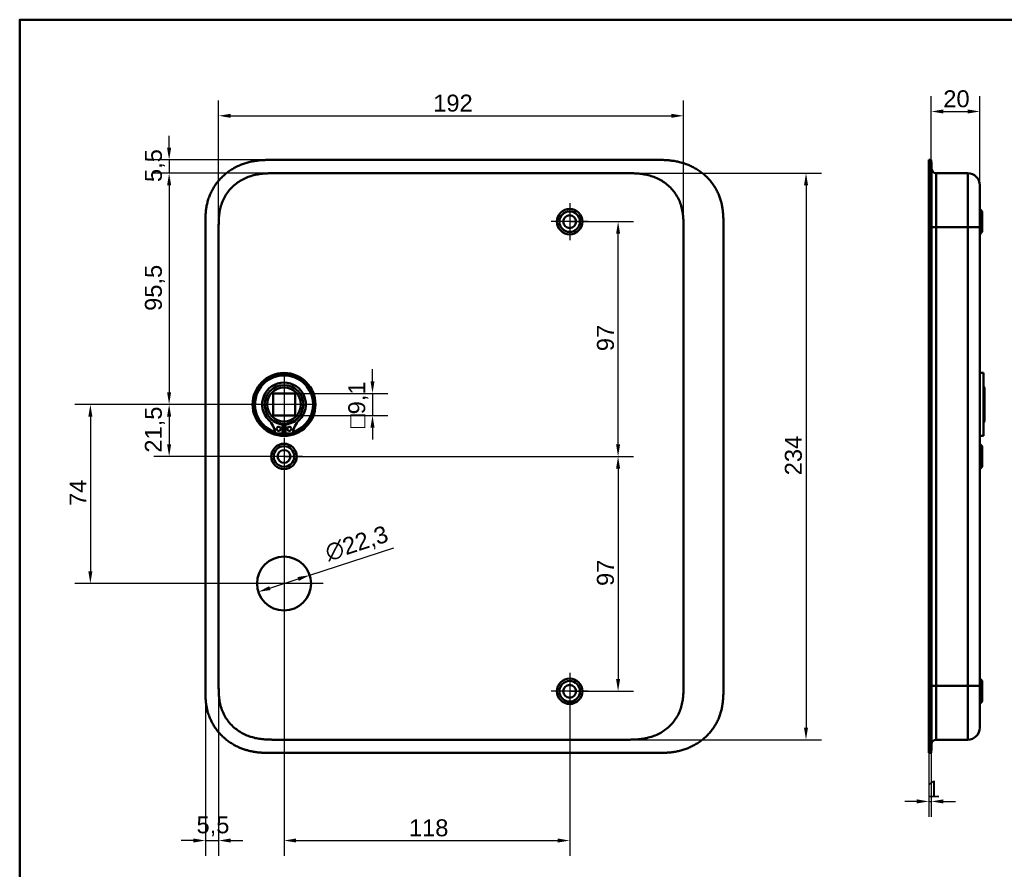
# Model space of a CAD drawing. Header units: millimetres. Extents: x 20 to 833, y 20 to 574.
# Tile 5 of 9: x 20 to 427, y 223 to 574. Entities that reach past the tile are written whole.
import ezdxf

# ---------------------------------------------------------------- set-up
doc = ezdxf.new("R2010")
doc.units = ezdxf.units.MM
doc.header["$LTSCALE"] = 2
for name, color, linetype, lineweight in [('Bemaßungen(DIN)', 7, 'Continuous', 25), ('Mittelpunktmarkierung(DIN)', 7, 'Continuous', 25), ('Sichtbare Kanten(DIN)', 7, 'Continuous', 50), ('Sichtbare tangentiale Kanten(DIN)', 7, 'Continuous', 50), ('Skizziergeometrie(DIN)', 7, 'Continuous', 50)]:
    doc.layers.add(name, color=color, linetype=linetype, lineweight=lineweight)
doc.styles.add('STANDARD-DIN~0', font='arial.ttf')
doc.dimstyles.new('CAD-LAN', dxfattribs={"dimscale": 2, "dimtxt": 3.5, "dimasz": 2.5, "dimexe": 3.175, "dimexo": 0, "dimgap": 0.8, "dimtad": 1, "dimrnd": 1e-08, "dimtxsty": 'STANDARD-DIN~0', "dimcen": 0.09, "dimdle": 10, "dimclrd": 250, "dimclre": 250, "dimclrt": 250, "dimadec": 0, "dimazin": 2, "dimtfac": 1, "dimtmove": 0, "dimatfit": 3, "dimfxl": 1, "dimtolj": 1, "dimtzin": 0, "dimlwd": 25, "dimlwe": 25, "dimarcsym": 0})

# ---------------------------------------------------------------- blocks, each defined once
blk = doc.blocks.new('Ränder Standardrahmen')
at = {"layer": 'Skizziergeometrie(DIN)', "flags": 128}
blk.add_lwpolyline([(10, 10), (10, 287), (410, 287), (410, 10), (10, 10)], dxfattribs=at)
blk = doc.blocks.new('*D8')
at = {"layer": 'Bemaßungen(DIN)', "color": 250, "linetype": 'Continuous', "lineweight": 25, "true_color": 0x3f3f3f, "transparency": 16777216}
for p, q in [((125.73, 510.58), (75.38, 510.58)), ((81.73, 505.58), (81.73, 420.08)), ((129.19, 415.08), (75.38, 415.08))]:
    blk.add_line(p, q, dxfattribs=at)
at = {"layer": 'Bemaßungen(DIN)', "color": 250, "linetype": 'Continuous', "true_color": 0x3f3f3f, "transparency": 16777216}
for points in [[(80.89, 505.58), (82.56, 505.58), (81.73, 510.58)], [(80.89, 420.08), (82.56, 420.08), (81.73, 415.08)]]:
    blk.add_solid(points, dxfattribs=at)
at = {"layer": 'Defpoints', "color": 0, "linetype": 'Continuous', "transparency": 16777216}
for p in [(125.73, 510.58), (81.73, 415.08), (129.19, 415.08)]:
    blk.add_point(p, dxfattribs=at)
at = {"layer": 'Bemaßungen(DIN)', "color": 250, "linetype": 'Continuous', "lineweight": 25, "true_color": 0x3f3f3f, "transparency": 16777216, "insert": (71.71, 453.71), "char_height": 7, "attachment_point": 1, "rotation": 90, "style": 'STANDARD-DIN~0'}
blk.add_mtext('\\A1;95,5', dxfattribs=at)
blk = doc.blocks.new('*D9')
at = {"layer": 'Bemaßungen(DIN)', "color": 250, "linetype": 'Continuous', "lineweight": 25, "true_color": 0x3f3f3f, "transparency": 16777216}
for p, q in [((129.19, 415.08), (75.38, 415.08)), ((81.73, 410.08), (81.73, 398.58)), ((129.19, 393.58), (75.38, 393.58))]:
    blk.add_line(p, q, dxfattribs=at)
at = {"layer": 'Bemaßungen(DIN)', "color": 250, "linetype": 'Continuous', "true_color": 0x3f3f3f, "transparency": 16777216}
for points in [[(80.89, 410.08), (82.56, 410.08), (81.73, 415.08)], [(80.89, 398.58), (82.56, 398.58), (81.73, 393.58)]]:
    blk.add_solid(points, dxfattribs=at)
at = {"layer": 'Defpoints', "color": 0, "linetype": 'Continuous', "transparency": 16777216}
for p in [(129.19, 415.08), (81.73, 393.58), (129.19, 393.58)]:
    blk.add_point(p, dxfattribs=at)
at = {"layer": 'Bemaßungen(DIN)', "color": 250, "linetype": 'Continuous', "lineweight": 25, "true_color": 0x3f3f3f, "transparency": 16777216, "insert": (71.71, 395.15), "char_height": 7, "attachment_point": 1, "rotation": 90, "style": 'STANDARD-DIN~0'}
blk.add_mtext('\\A1;21,5', dxfattribs=at)
blk = doc.blocks.new('*D10')
at = {"layer": 'Bemaßungen(DIN)', "color": 250, "linetype": 'Continuous', "lineweight": 25, "true_color": 0x3f3f3f, "transparency": 16777216}
for p, q in [((129.19, 415.08), (42.84, 415.08)), ((49.19, 410.08), (49.19, 346.08)), ((129.19, 341.08), (42.84, 341.08))]:
    blk.add_line(p, q, dxfattribs=at)
at = {"layer": 'Bemaßungen(DIN)', "color": 250, "linetype": 'Continuous', "true_color": 0x3f3f3f, "transparency": 16777216}
for points in [[(48.36, 410.08), (50.02, 410.08), (49.19, 415.08)], [(48.36, 346.08), (50.02, 346.08), (49.19, 341.08)]]:
    blk.add_solid(points, dxfattribs=at)
at = {"layer": 'Defpoints', "color": 0, "linetype": 'Continuous', "transparency": 16777216}
for p in [(129.19, 415.08), (49.19, 341.08), (129.19, 341.08)]:
    blk.add_point(p, dxfattribs=at)
at = {"layer": 'Bemaßungen(DIN)', "color": 250, "linetype": 'Continuous', "lineweight": 25, "true_color": 0x3f3f3f, "transparency": 16777216, "insert": (40.59, 373.11), "char_height": 7, "attachment_point": 1, "rotation": 90, "style": 'STANDARD-DIN~0'}
blk.add_mtext('\\A1;74', dxfattribs=at)
blk = doc.blocks.new('*D11')
at = {"layer": 'Bemaßungen(DIN)', "color": 250, "linetype": 'Continuous', "lineweight": 25, "true_color": 0x3f3f3f, "transparency": 16777216}
for p, q in [((81.73, 521.08), (81.73, 526.08)), ((124.73, 516.08), (75.38, 516.08)), ((81.73, 516.08), (81.73, 510.58)), ((125.73, 510.58), (75.38, 510.58)), ((81.73, 505.58), (81.73, 500.58))]:
    blk.add_line(p, q, dxfattribs=at)
at = {"layer": 'Bemaßungen(DIN)', "color": 250, "linetype": 'Continuous', "true_color": 0x3f3f3f, "transparency": 16777216}
for points in [[(80.89, 521.08), (82.56, 521.08), (81.73, 516.08)], [(80.89, 505.58), (82.56, 505.58), (81.73, 510.58)]]:
    blk.add_solid(points, dxfattribs=at)
at = {"layer": 'Defpoints', "color": 0, "linetype": 'Continuous', "transparency": 16777216}
for p in [(124.73, 516.08), (81.73, 510.58), (125.73, 510.58)]:
    blk.add_point(p, dxfattribs=at)
at = {"layer": 'Bemaßungen(DIN)', "color": 250, "linetype": 'Continuous', "lineweight": 25, "true_color": 0x3f3f3f, "transparency": 16777216, "insert": (71.74, 506.93), "char_height": 7, "attachment_point": 1, "rotation": 90, "style": 'STANDARD-DIN~0'}
blk.add_mtext('\\A1;5,5', dxfattribs=at)
blk = doc.blocks.new('*D12')
at = {"layer": 'Bemaßungen(DIN)', "color": 250, "linetype": 'Continuous', "lineweight": 25, "true_color": 0x3f3f3f, "transparency": 16777216}
for p, q in [((247.19, 490.58), (273.54, 490.58)), ((267.19, 398.58), (267.19, 485.58)), ((129.19, 393.58), (273.54, 393.58))]:
    blk.add_line(p, q, dxfattribs=at)
at = {"layer": 'Bemaßungen(DIN)', "color": 250, "linetype": 'Continuous', "true_color": 0x3f3f3f, "transparency": 16777216}
for points in [[(266.36, 485.58), (268.02, 485.58), (267.19, 490.58)], [(266.36, 398.58), (268.02, 398.58), (267.19, 393.58)]]:
    blk.add_solid(points, dxfattribs=at)
at = {"layer": 'Defpoints', "color": 0, "linetype": 'Continuous', "transparency": 16777216}
for p in [(247.19, 490.58), (267.19, 490.58), (129.19, 393.58)]:
    blk.add_point(p, dxfattribs=at)
at = {"layer": 'Bemaßungen(DIN)', "color": 250, "linetype": 'Continuous', "lineweight": 25, "true_color": 0x3f3f3f, "transparency": 16777216, "insert": (258.44, 437.07), "char_height": 7, "attachment_point": 1, "rotation": 90, "style": 'STANDARD-DIN~0'}
blk.add_mtext('\\A1;97', dxfattribs=at)
blk = doc.blocks.new('*D13')
at = {"layer": 'Bemaßungen(DIN)', "color": 250, "linetype": 'Continuous', "lineweight": 25, "true_color": 0x3f3f3f, "transparency": 16777216}
for p, q in [((129.19, 393.58), (273.54, 393.58)), ((267.19, 388.58), (267.19, 301.58)), ((247.19, 296.58), (273.54, 296.58))]:
    blk.add_line(p, q, dxfattribs=at)
at = {"layer": 'Bemaßungen(DIN)', "color": 250, "linetype": 'Continuous', "true_color": 0x3f3f3f, "transparency": 16777216}
for points in [[(266.36, 388.58), (268.02, 388.58), (267.19, 393.58)], [(266.36, 301.58), (268.02, 301.58), (267.19, 296.58)]]:
    blk.add_solid(points, dxfattribs=at)
at = {"layer": 'Defpoints', "color": 0, "linetype": 'Continuous', "transparency": 16777216}
for p in [(129.19, 393.58), (247.19, 296.58), (267.19, 296.58)]:
    blk.add_point(p, dxfattribs=at)
at = {"layer": 'Bemaßungen(DIN)', "color": 250, "linetype": 'Continuous', "lineweight": 25, "true_color": 0x3f3f3f, "transparency": 16777216, "insert": (258.44, 340.07), "char_height": 7, "attachment_point": 1, "rotation": 90, "style": 'STANDARD-DIN~0'}
blk.add_mtext('\\A1;97', dxfattribs=at)
blk = doc.blocks.new('*D14')
at = {"layer": 'Bemaßungen(DIN)', "color": 250, "linetype": 'Continuous', "lineweight": 25, "true_color": 0x3f3f3f, "transparency": 16777216}
for p, q in [((102.19, 487.28), (102.19, 540.65)), ((294.19, 488.3), (294.19, 540.65)), ((107.19, 534.3), (289.19, 534.3))]:
    blk.add_line(p, q, dxfattribs=at)
at = {"layer": 'Bemaßungen(DIN)', "color": 250, "linetype": 'Continuous', "true_color": 0x3f3f3f, "transparency": 16777216}
for points in [[(107.19, 535.13), (107.19, 533.46), (102.19, 534.3)], [(289.19, 535.13), (289.19, 533.46), (294.19, 534.3)]]:
    blk.add_solid(points, dxfattribs=at)
at = {"layer": 'Defpoints', "color": 0, "linetype": 'Continuous', "transparency": 16777216}
for p in [(294.19, 534.3), (294.19, 488.3), (102.19, 487.28)]:
    blk.add_point(p, dxfattribs=at)
at = {"layer": 'Bemaßungen(DIN)', "color": 250, "linetype": 'Continuous', "lineweight": 25, "true_color": 0x3f3f3f, "transparency": 16777216, "insert": (190.82, 543.05), "char_height": 7, "attachment_point": 1, "style": 'STANDARD-DIN~0'}
blk.add_mtext('\\A1;192', dxfattribs=at)
blk = doc.blocks.new('*D15')
at = {"layer": 'Bemaßungen(DIN)', "color": 250, "linetype": 'Continuous', "lineweight": 25, "true_color": 0x3f3f3f, "transparency": 16777216}
for p, q in [((270.65, 510.58), (351.17, 510.58)), ((344.82, 505.58), (344.82, 281.58)), ((270.65, 276.58), (351.17, 276.58))]:
    blk.add_line(p, q, dxfattribs=at)
at = {"layer": 'Bemaßungen(DIN)', "color": 250, "linetype": 'Continuous', "true_color": 0x3f3f3f, "transparency": 16777216}
for points in [[(343.99, 505.58), (345.65, 505.58), (344.82, 510.58)], [(343.99, 281.58), (345.65, 281.58), (344.82, 276.58)]]:
    blk.add_solid(points, dxfattribs=at)
at = {"layer": 'Defpoints', "color": 0, "linetype": 'Continuous', "transparency": 16777216}
for p in [(270.65, 510.58), (270.65, 276.58), (344.82, 276.58)]:
    blk.add_point(p, dxfattribs=at)
at = {"layer": 'Bemaßungen(DIN)', "color": 250, "linetype": 'Continuous', "lineweight": 25, "true_color": 0x3f3f3f, "transparency": 16777216, "insert": (336.07, 385.8), "char_height": 7, "attachment_point": 1, "rotation": 90, "style": 'STANDARD-DIN~0'}
blk.add_mtext('\\A1;234', dxfattribs=at)
blk = doc.blocks.new('*D16')
at = {"layer": 'Bemaßungen(DIN)', "color": 250, "linetype": 'Continuous', "lineweight": 25, "true_color": 0x3f3f3f, "transparency": 16777216}
for p, q in [((129.19, 385.93), (129.19, 228.57)), ((247.19, 288.93), (247.19, 228.57)), ((134.19, 234.92), (242.19, 234.92))]:
    blk.add_line(p, q, dxfattribs=at)
at = {"layer": 'Bemaßungen(DIN)', "color": 250, "linetype": 'Continuous', "true_color": 0x3f3f3f, "transparency": 16777216}
for points in [[(134.19, 235.76), (134.19, 234.09), (129.19, 234.92)], [(242.19, 235.76), (242.19, 234.09), (247.19, 234.92)]]:
    blk.add_solid(points, dxfattribs=at)
at = {"layer": 'Defpoints', "color": 0, "linetype": 'Continuous', "transparency": 16777216}
for p in [(129.19, 385.93), (247.19, 288.93), (247.19, 234.92)]:
    blk.add_point(p, dxfattribs=at)
at = {"layer": 'Bemaßungen(DIN)', "color": 250, "linetype": 'Continuous', "lineweight": 25, "true_color": 0x3f3f3f, "transparency": 16777216, "insert": (180.78, 243.67), "char_height": 7, "attachment_point": 1, "style": 'STANDARD-DIN~0'}
blk.add_mtext('\\A1;118', dxfattribs=at)
blk = doc.blocks.new('*D17')
at = {"layer": 'Bemaßungen(DIN)', "color": 250, "linetype": 'Continuous', "lineweight": 25, "true_color": 0x3f3f3f, "transparency": 16777216}
for p, q in [((96.69, 297.87), (96.69, 228.57)), ((102.19, 298.87), (102.19, 228.57)), ((91.69, 234.92), (86.69, 234.92)), ((96.69, 234.92), (102.19, 234.92)), ((107.19, 234.92), (112.19, 234.92))]:
    blk.add_line(p, q, dxfattribs=at)
at = {"layer": 'Bemaßungen(DIN)', "color": 250, "linetype": 'Continuous', "true_color": 0x3f3f3f, "transparency": 16777216}
for points in [[(91.69, 235.76), (91.69, 234.09), (96.69, 234.92)], [(107.19, 235.76), (107.19, 234.09), (102.19, 234.92)]]:
    blk.add_solid(points, dxfattribs=at)
at = {"layer": 'Defpoints', "color": 0, "linetype": 'Continuous', "transparency": 16777216}
for p in [(96.69, 297.87), (102.19, 298.87), (102.19, 234.92)]:
    blk.add_point(p, dxfattribs=at)
at = {"layer": 'Bemaßungen(DIN)', "color": 250, "linetype": 'Continuous', "lineweight": 25, "true_color": 0x3f3f3f, "transparency": 16777216, "insert": (93.04, 244.91), "char_height": 7, "attachment_point": 1, "style": 'STANDARD-DIN~0'}
blk.add_mtext('\\A1;5,5', dxfattribs=at)
blk = doc.blocks.new('*D18')
at = {"layer": 'Bemaßungen(DIN)', "color": 250, "linetype": 'Continuous', "lineweight": 25, "true_color": 0x3f3f3f, "transparency": 16777216}
for p, q in [((396.56, 516.08), (396.56, 542.43)), ((416.59, 505.58), (416.59, 542.43)), ((401.56, 536.08), (411.59, 536.08))]:
    blk.add_line(p, q, dxfattribs=at)
at = {"layer": 'Bemaßungen(DIN)', "color": 250, "linetype": 'Continuous', "true_color": 0x3f3f3f, "transparency": 16777216}
for points in [[(401.56, 536.92), (401.56, 535.25), (396.56, 536.08)], [(411.59, 536.92), (411.59, 535.25), (416.59, 536.08)]]:
    blk.add_solid(points, dxfattribs=at)
at = {"layer": 'Defpoints', "color": 0, "linetype": 'Continuous', "transparency": 16777216}
for p in [(416.59, 536.08), (396.56, 516.08), (416.59, 505.58)]:
    blk.add_point(p, dxfattribs=at)
at = {"layer": 'Bemaßungen(DIN)', "color": 250, "linetype": 'Continuous', "lineweight": 25, "true_color": 0x3f3f3f, "transparency": 16777216, "insert": (401.52, 544.83), "char_height": 7, "attachment_point": 1, "style": 'STANDARD-DIN~0'}
blk.add_mtext('\\A1;20', dxfattribs=at)
blk = doc.blocks.new('*D19')
at = {"layer": 'Bemaßungen(DIN)', "color": 250, "linetype": 'Continuous', "lineweight": 25, "true_color": 0x3f3f3f, "transparency": 16777216}
for p, q in [((395.59, 271.08), (395.59, 244.73)), ((396.56, 271.08), (396.56, 244.73)), ((390.59, 251.08), (385.59, 251.08)), ((395.59, 251.08), (396.56, 251.08)), ((401.56, 251.08), (406.56, 251.08))]:
    blk.add_line(p, q, dxfattribs=at)
at = {"layer": 'Bemaßungen(DIN)', "color": 250, "linetype": 'Continuous', "true_color": 0x3f3f3f, "transparency": 16777216}
for points in [[(390.59, 251.92), (390.59, 250.25), (395.59, 251.08)], [(401.56, 251.92), (401.56, 250.25), (396.56, 251.08)]]:
    blk.add_solid(points, dxfattribs=at)
at = {"layer": 'Defpoints', "color": 0, "linetype": 'Continuous', "transparency": 16777216}
for p in [(395.59, 271.08), (396.56, 271.08), (396.56, 251.08)]:
    blk.add_point(p, dxfattribs=at)
at = {"layer": 'Bemaßungen(DIN)', "color": 250, "linetype": 'Continuous', "lineweight": 25, "true_color": 0x3f3f3f, "transparency": 16777216, "insert": (394.79, 259.71), "char_height": 7, "attachment_point": 1, "style": 'STANDARD-DIN~0'}
blk.add_mtext('\\A1;1', dxfattribs=at)
blk = doc.blocks.new('*D20')
at = {"layer": 'Bemaßungen(DIN)', "color": 250, "linetype": 'Continuous', "lineweight": 25, "true_color": 0x3f3f3f, "transparency": 16777216}
for p, q in [((165.74, 424.63), (165.74, 429.63)), ((133.74, 419.63), (172.09, 419.63)), ((165.74, 419.63), (165.74, 410.53)), ((133.74, 410.53), (172.09, 410.53)), ((165.74, 405.53), (165.74, 400.53))]:
    blk.add_line(p, q, dxfattribs=at)
at = {"layer": 'Bemaßungen(DIN)', "color": 250, "linetype": 'Continuous', "true_color": 0x3f3f3f, "transparency": 16777216}
for points in [[(164.91, 424.63), (166.57, 424.63), (165.74, 419.63)], [(164.91, 405.53), (166.57, 405.53), (165.74, 410.53)]]:
    blk.add_solid(points, dxfattribs=at)
at = {"layer": 'Defpoints', "color": 0, "linetype": 'Continuous', "transparency": 16777216}
for p in [(133.74, 419.63), (133.74, 410.53), (165.74, 410.53)]:
    blk.add_point(p, dxfattribs=at)
at = {"layer": 'Bemaßungen(DIN)', "color": 250, "linetype": 'Continuous', "lineweight": 25, "true_color": 0x3f3f3f, "transparency": 16777216, "insert": (155.73, 405.31), "char_height": 7, "attachment_point": 1, "rotation": 90, "style": 'STANDARD-DIN~0'}
blk.add_mtext('\\A1;\\fAIGDT|b0|i0;\\H7.0000;o\\fArial|b0|i0;\\H7.0000;9,1', dxfattribs=at)
blk = doc.blocks.new('*D21')
at = {"layer": 'Bemaßungen(DIN)', "color": 250, "linetype": 'Continuous', "lineweight": 25, "true_color": 0x3f3f3f, "transparency": 16777216}
for p, q in [((139.8, 344.51), (174.61, 355.77)), ((123.34, 339.19), (135.04, 342.97))]:
    blk.add_line(p, q, dxfattribs=at)
at = {"layer": 'Bemaßungen(DIN)', "color": 250, "linetype": 'Continuous', "true_color": 0x3f3f3f, "transparency": 16777216}
for points in [[(134.78, 343.77), (135.3, 342.18), (139.8, 344.51)], [(123.08, 339.98), (123.59, 338.4), (118.58, 337.65)]]:
    blk.add_solid(points, dxfattribs=at)
at = {"layer": 'Defpoints', "color": 0, "linetype": 'Continuous', "transparency": 16777216}
for p in [(139.8, 344.51), (118.58, 337.65)]:
    blk.add_point(p, dxfattribs=at)
at = {"layer": 'Bemaßungen(DIN)', "color": 250, "linetype": 'Continuous', "lineweight": 25, "true_color": 0x3f3f3f, "transparency": 16777216, "insert": (145.39, 357.09), "char_height": 7, "attachment_point": 1, "rotation": 17.9226, "style": 'STANDARD-DIN~0'}
blk.add_mtext('\\A1;∅22,3', dxfattribs=at)

msp = doc.modelspace()

# ---------------------------------------------------------------- linework, layer by layer
at = {"layer": 'Mittelpunktmarkierung(DIN)', "linetype": 'Continuous'}
for p, q in [((247.189, 498.232), (247.189, 482.932)), ((254.839, 490.582), (239.539, 490.582)), ((129.189, 427.082), (129.189, 403.082)), ((141.189, 415.082), (117.189, 415.082)), ((129.189, 401.232), (129.189, 385.932)), ((136.839, 393.582), (121.539, 393.582)), ((129.189, 357.232), (129.189, 324.932)), ((145.339, 341.082), (113.039, 341.082)), ((247.189, 304.232), (247.189, 288.932)), ((254.839, 296.582), (239.539, 296.582))]:
    msp.add_line(p, q, dxfattribs=at)
at = {"layer": 'Sichtbare Kanten(DIN)'}
for p, q in [((283.65, 516.082), (124.728, 516.082)), ((395.594, 489.298), (395.594, 516.082)), ((395.594, 516.082), (396.564, 516.082)), ((396.564, 516.082), (396.564, 489.298)), ((396.594, 515.082), (396.564, 515.082)), ((396.594, 515.082), (396.594, 489.298)), ((125.728, 510.582), (125.727, 510.582)), ((125.728, 510.582), (270.651, 510.582)), ((270.651, 510.582), (270.651, 510.582)), ((398.594, 510.582), (411.594, 510.582)), ((417.594, 494.832), (416.594, 495.832)), ((417.594, 494.832), (417.594, 486.332)), ((96.689, 489.298), (96.689, 297.867)), ((310.689, 297.867), (310.689, 489.339)), ((395.594, 297.867), (395.594, 489.298)), ((396.564, 489.298), (396.564, 297.867)), ((396.594, 489.298), (396.594, 297.867)), ((416.594, 298.867), (416.594, 488.298)), ((417.594, 486.332), (416.594, 485.332)), ((418.094, 428.082), (416.594, 428.082)), ((418.094, 402.082), (418.094, 428.082)), ((124.639, 410.532), (124.639, 419.632)), ((124.639, 419.632), (133.739, 419.632)), ((133.739, 419.632), (133.739, 410.532)), ((418.594, 422.082), (418.094, 422.582)), ((418.594, 408.082), (418.594, 422.082)), ((133.739, 410.532), (124.639, 410.532)), ((128.572, 406.824), (128.572, 403.124)), ((129.806, 403.124), (129.806, 406.824)), ((418.594, 408.082), (418.094, 407.582)), ((128.572, 403.124), (125.549, 403.124)), ((132.83, 403.124), (129.806, 403.124)), ((418.094, 402.082), (416.594, 402.082)), ((417.594, 397.832), (416.594, 398.832)), ((417.594, 397.832), (417.594, 389.332)), ((417.594, 389.332), (416.594, 388.332)), ((417.594, 300.832), (416.594, 301.832)), ((395.594, 271.082), (395.594, 297.867)), ((396.564, 297.867), (396.564, 271.082)), ((396.594, 297.867), (396.594, 272.082)), ((417.594, 300.832), (417.594, 292.332)), ((417.594, 292.332), (416.594, 291.332)), ((125.727, 276.582), (270.651, 276.582)), ((270.651, 276.582), (270.651, 276.582)), ((398.594, 276.582), (411.594, 276.582)), ((124.728, 271.082), (283.65, 271.082)), ((395.594, 271.082), (396.564, 271.082)), ((396.564, 272.082), (396.594, 272.082))]:
    msp.add_line(p, q, dxfattribs=at)
for centre, radius in [((247.189, 490.582), 5.25), ((247.189, 490.582), 4.25), ((247.189, 490.582), 2.65), ((129.189, 415.082), 13), ((129.189, 415.082), 12.5), ((129.189, 415.082), 8), ((129.189, 415.082), 7), ((126.957, 404.974), 0.85), ((131.421, 404.974), 0.85), ((129.189, 393.582), 5.25), ((129.189, 393.582), 4.25), ((129.189, 393.582), 2.65), ((129.189, 341.082), 11.15), ((247.189, 296.582), 5.25), ((247.189, 296.582), 4.25), ((247.189, 296.582), 2.65)]:
    msp.add_circle(centre, radius, dxfattribs=at)
for centre, radius, start, end in [((129.189, 415.082), 12, 288.17213, 251.82787), ((129.189, 415.082), 9.017, 314.1409, 225.8591), ((116.866, 402.384), 8.678, 4.96705, 45.8591), ((129.189, 414.349), 7.55, 215.6871, 265.31499), ((129.189, 415.082), 8.2, 243.63056, 296.36944), ((129.189, 414.349), 7.55, 274.68501, 324.3129), ((141.512, 402.384), 8.678, 134.1409, 175.03295), ((129.189, 415.082), 12, 265.21102, 274.78898), ((129.189, 415.082), 9, 266.0711, 273.9289)]:
    msp.add_arc(centre, radius, start, end, dxfattribs=at)
for points, knots in [([(124.728, 516.082), (124.13, 516.083), (123.079, 516.082), (121.868, 516.057), (120.956, 516.021), (120.346, 515.988), (119.583, 515.934), (118.972, 515.88), (118.209, 515.796), (117.598, 515.717), (116.684, 515.576), (115.772, 515.405), (114.415, 515.093), (113.222, 514.752), (111.755, 514.243), (110.605, 513.769), (109.203, 513.096), (108.114, 512.493), (106.799, 511.66), (105.788, 510.932), (104.581, 509.948), (103.663, 509.104), (102.582, 507.981), (101.774, 507.029), (100.84, 505.78), (100.155, 504.735), (99.385, 503.376), (98.839, 502.252), (98.247, 500.808), (97.847, 499.625), (97.44, 498.122), (97.185, 496.905), (96.974, 495.527), (96.872, 494.607), (96.797, 493.688), (96.759, 493.077), (96.725, 492.313), (96.708, 491.705), (96.695, 490.949), (96.689, 490.195), (96.689, 489.596), (96.689, 489.298)], [-0.99999787, -0.99999787, -0.99999787, -0.99999787, -0.95833168, -0.92708204, -0.9166655, -0.89583241, -0.88541586, -0.86458277, -0.85416622, -0.83333313, -0.82291658, -0.79166695, -0.77083385, -0.72916767, -0.70833458, -0.66666839, -0.6458353, -0.60416912, -0.58333603, -0.54166984, -0.52083675, -0.47917057, -0.45833747, -0.41667129, -0.3958382, -0.35417201, -0.33333892, -0.29167274, -0.27083965, -0.22917346, -0.20834037, -0.16667419, -0.14584109, -0.11459146, -0.10417491, -0.08334182, -0.07292527, -0.05209218, -0.04167563, -0.02084254, -0.00000945, -0.00000945, -0.00000945, -0.00000945]), ([(310.689, 489.38), (310.689, 489.908), (310.688, 490.997), (310.656, 492.383), (310.579, 493.81), (310.475, 494.958), (310.279, 496.397), (310.065, 497.549), (309.717, 498.983), (309.371, 500.122), (308.851, 501.527), (308.363, 502.632), (307.665, 503.982), (307.036, 505.034), (306.164, 506.304), (305.4, 507.28), (304.368, 508.445), (303.483, 509.328), (302.309, 510.364), (301.319, 511.137), (300.027, 512.026), (298.952, 512.674), (297.567, 513.403), (296.429, 513.919), (294.979, 514.48), (293.799, 514.861), (292.309, 515.256), (291.109, 515.508), (289.605, 515.75), (288.402, 515.888), (286.904, 516.003), (285.414, 516.067), (284.236, 516.08), (283.65, 516.082)], [-0.97472618, -0.97472618, -0.97472618, -0.97472618, -0.93604739, -0.89534998, -0.87500127, -0.83430386, -0.81395515, -0.77325774, -0.75290903, -0.71221162, -0.69186291, -0.6511655, -0.6308168, -0.59011938, -0.56977068, -0.52907326, -0.50872456, -0.46802714, -0.44767844, -0.40698102, -0.38663232, -0.3459349, -0.3255862, -0.28488878, -0.26454008, -0.22384266, -0.20349396, -0.16279654, -0.14244784, -0.10175042, -0.08140172, -0.0407043, -0.00000689, -0.00000689, -0.00000689, -0.00000689]), ([(102.189, 488.298), (102.189, 488.926), (102.189, 489.574), (102.202, 490.223), (102.215, 490.946), (102.244, 491.67), (102.3, 492.385), (102.36, 493.163), (102.451, 493.931), (102.581, 494.693), (102.718, 495.486), (102.896, 496.272), (103.131, 497.062), (103.366, 497.855), (103.657, 498.643), (104.002, 499.409), (104.349, 500.178), (104.751, 500.926), (105.207, 501.643), (105.662, 502.359), (106.169, 503.044), (106.725, 503.692), (107.275, 504.334), (107.877, 504.942), (108.513, 505.503), (109.15, 506.063), (109.82, 506.575), (110.521, 507.04), (111.216, 507.501), (111.941, 507.916), (112.695, 508.285), (113.431, 508.646), (114.193, 508.962), (114.977, 509.233), (115.732, 509.494), (116.506, 509.713), (117.29, 509.891), (118.038, 510.061), (118.795, 510.194), (119.559, 510.294), (120.282, 510.389), (121.012, 510.455), (121.743, 510.499), (122.434, 510.54), (123.126, 510.562), (123.812, 510.572), (124.459, 510.582), (125.1, 510.582), (125.727, 510.582)], [0, 0, 0, 0, 0.2004784, 0.2004784, 0.2004784, 0.4237411, 0.4237411, 0.4237411, 0.6666843, 0.6666843, 0.6666843, 0.9194001, 0.9194001, 0.9194001, 1.1730034, 1.1730034, 1.1730034, 1.4278738, 1.4278738, 1.4278738, 1.6819326, 1.6819326, 1.6819326, 1.9333793, 1.9333793, 1.9333793, 2.1848165, 2.1848165, 2.1848165, 2.4343943, 2.4343943, 2.4343943, 2.6782826, 2.6782826, 2.6782826, 2.9134642, 2.9134642, 2.9134642, 3.137969, 3.137969, 3.137969, 3.3508216, 3.3508216, 3.3508216, 3.5518257, 3.5518257, 3.5518257, 3.7413067, 3.7413067, 3.7413067, 3.7413067]), ([(270.651, 510.582), (271.278, 510.582), (271.92, 510.582), (272.566, 510.572), (273.252, 510.562), (273.944, 510.54), (274.635, 510.499), (275.366, 510.455), (276.096, 510.389), (276.82, 510.294), (277.583, 510.194), (278.34, 510.061), (279.088, 509.891), (279.872, 509.713), (280.646, 509.494), (281.402, 509.233), (282.185, 508.962), (282.948, 508.646), (283.684, 508.285), (284.437, 507.916), (285.162, 507.501), (285.858, 507.039), (286.558, 506.575), (287.228, 506.063), (287.865, 505.503), (288.502, 504.942), (289.103, 504.334), (289.653, 503.692), (290.209, 503.044), (290.717, 502.359), (291.171, 501.643), (291.627, 500.926), (292.029, 500.178), (292.376, 499.409), (292.721, 498.643), (293.012, 497.855), (293.247, 497.062), (293.482, 496.272), (293.661, 495.486), (293.797, 494.693), (293.927, 493.931), (294.018, 493.163), (294.078, 492.385), (294.134, 491.67), (294.163, 490.946), (294.177, 490.223), (294.189, 489.574), (294.189, 488.926), (294.189, 488.298)], [0, 0, 0, 0, 0.1894861, 0.1894861, 0.1894861, 0.3904941, 0.3904941, 0.3904941, 0.6033491, 0.6033491, 0.6033491, 0.8278544, 0.8278544, 0.8278544, 1.0630348, 1.0630348, 1.0630348, 1.3069205, 1.3069205, 1.3069205, 1.5564953, 1.5564953, 1.5564953, 1.8079303, 1.8079303, 1.8079303, 2.0593759, 2.0593759, 2.0593759, 2.3134335, 2.3134335, 2.3134335, 2.5683022, 2.5683022, 2.5683022, 2.8219033, 2.8219033, 2.8219033, 3.0746163, 3.0746163, 3.0746163, 3.3175565, 3.3175565, 3.3175565, 3.5408165, 3.5408165, 3.5408165, 3.7412931, 3.7412931, 3.7412931, 3.7412931]), ([(416.594, 488.298), (416.594, 488.539), (416.594, 488.78), (416.594, 489.021), (416.594, 489.168), (416.594, 489.316), (416.594, 489.464), (416.594, 489.537), (416.594, 489.611), (416.594, 489.685), (416.594, 489.759), (416.594, 489.833), (416.594, 489.906), (416.594, 489.98), (416.594, 490.054), (416.594, 490.128), (416.594, 490.44), (416.594, 490.754), (416.594, 491.074), (416.594, 491.386), (416.594, 491.688), (416.594, 491.999), (416.594, 492.006), (416.594, 492.014), (416.594, 492.021), (416.594, 492.647), (416.594, 493.25), (416.594, 493.847), (416.594, 493.856), (416.594, 493.865), (416.594, 493.873), (416.594, 494.468), (416.594, 495.06), (416.594, 495.639), (416.594, 495.643), (416.594, 495.648), (416.594, 495.652), (416.594, 496.232), (416.594, 496.805), (416.594, 497.358), (416.594, 497.91), (416.594, 498.449), (416.594, 498.962), (416.594, 499.477), (416.594, 499.972), (416.594, 500.435), (416.594, 500.901), (416.594, 501.341), (416.594, 501.747), (416.594, 502.154), (416.594, 502.53), (416.594, 502.871), (416.594, 503.212), (416.594, 503.521), (416.594, 503.792), (416.594, 504.064), (416.594, 504.303), (416.594, 504.505), (416.594, 504.506), (416.594, 504.507), (416.594, 504.508), (416.594, 504.708), (416.594, 504.876), (416.594, 505.012), (416.594, 505.013), (416.594, 505.014), (416.594, 505.015), (416.594, 505.149), (416.594, 505.253), (416.594, 505.333), (416.594, 505.334), (416.594, 505.335), (416.594, 505.336), (416.594, 505.415), (416.594, 505.469), (416.594, 505.507), (416.594, 505.507), (416.594, 505.507), (416.594, 505.508), (416.594, 505.526), (416.594, 505.54), (416.594, 505.55), (416.594, 505.561), (416.594, 505.568), (416.594, 505.573), (416.594, 505.581), (416.594, 505.582), (416.594, 505.582)], [0, 0, 0, 0, 0.0722627, 0.0722627, 0.0722627, 0.1165652, 0.1165652, 0.1165652, 0.1387165, 0.1387165, 0.1387165, 0.1608678, 0.1608678, 0.1608678, 0.1830113, 0.1830113, 0.1830113, 0.2766978, 0.2766978, 0.2766978, 0.3682092, 0.3682092, 0.3682092, 0.3703765, 0.3703765, 0.3703765, 0.5540731, 0.5540731, 0.5540731, 0.5567136, 0.5567136, 0.5567136, 0.7394778, 0.7394778, 0.7394778, 0.740823, 0.740823, 0.740823, 0.9239034, 0.9239034, 0.9239034, 1.1070524, 1.1070524, 1.1070524, 1.2909149, 1.2909149, 1.2909149, 1.4756704, 1.4756704, 1.4756704, 1.6608948, 1.6608948, 1.6608948, 1.8466108, 1.8466108, 1.8466108, 2.032785, 2.032785, 2.032785, 2.0338644, 2.0338644, 2.0338644, 2.2185007, 2.2185007, 2.2185007, 2.220125, 2.220125, 2.220125, 2.4027992, 2.4027992, 2.4027992, 2.4055271, 2.4055271, 2.4055271, 2.5869644, 2.5869644, 2.5869644, 2.5890782, 2.5890782, 2.5890782, 2.6793139, 2.6793139, 2.6793139, 2.7720228, 2.7720228, 2.7720228, 2.9310827, 2.9310827, 2.9310827, 2.9310827]), ([(96.689, 297.867), (96.689, 297.568), (96.689, 296.969), (96.695, 296.216), (96.708, 295.459), (96.725, 294.851), (96.759, 294.088), (96.797, 293.476), (96.872, 292.558), (96.974, 291.638), (97.162, 290.413), (97.344, 289.499), (97.562, 288.592), (97.725, 287.991), (97.952, 287.246), (98.152, 286.654), (98.425, 285.924), (98.661, 285.346), (99.044, 284.491), (99.462, 283.652), (100.155, 282.43), (100.84, 281.384), (101.774, 280.135), (102.582, 279.184), (103.663, 278.061), (104.581, 277.216), (105.788, 276.232), (106.799, 275.505), (108.114, 274.671), (109.204, 274.068), (110.465, 273.463), (111.324, 273.1), (112.195, 272.769), (112.782, 272.566), (113.669, 272.285), (114.566, 272.037), (115.772, 271.759), (116.684, 271.589), (117.598, 271.448), (118.209, 271.368), (118.972, 271.285), (119.583, 271.23), (120.346, 271.176), (120.955, 271.143), (121.868, 271.108), (123.079, 271.083), (124.13, 271.082), (124.728, 271.082)], [-0.99999789, -0.99999789, -0.99999789, -0.99999789, -0.9791648, -0.9583317, -0.94791516, -0.92708206, -0.91666552, -0.89583243, -0.88541588, -0.85416624, -0.83333315, -0.80208351, -0.79166696, -0.77083387, -0.76041733, -0.73958423, -0.72916769, -0.70833459, -0.69791805, -0.66666841, -0.64583532, -0.60416913, -0.58333604, -0.54166985, -0.52083676, -0.47917058, -0.45833749, -0.4166713, -0.39583821, -0.35417202, -0.33333893, -0.30208929, -0.29167275, -0.27083965, -0.26042311, -0.22917347, -0.20834038, -0.17709074, -0.16667419, -0.1458411, -0.13542455, -0.11459146, -0.10417491, -0.08334182, -0.07292528, -0.04167564, -0.00000945, -0.00000945, -0.00000945, -0.00000945]), ([(125.727, 276.582), (125.1, 276.582), (124.459, 276.582), (123.812, 276.592), (123.126, 276.603), (122.434, 276.624), (121.743, 276.666), (121.012, 276.71), (120.282, 276.776), (119.558, 276.871), (118.795, 276.971), (118.038, 277.103), (117.29, 277.273), (116.506, 277.451), (115.732, 277.67), (114.976, 277.931), (114.193, 278.202), (113.431, 278.519), (112.695, 278.879), (111.941, 279.248), (111.216, 279.664), (110.521, 280.125), (109.82, 280.59), (109.15, 281.102), (108.513, 281.662), (107.877, 282.222), (107.275, 282.831), (106.725, 283.473), (106.169, 284.121), (105.662, 284.806), (105.207, 285.521), (104.751, 286.239), (104.349, 286.987), (104.002, 287.756), (103.657, 288.521), (103.366, 289.309), (103.131, 290.102), (102.896, 290.893), (102.718, 291.679), (102.581, 292.472), (102.451, 293.233), (102.36, 294.002), (102.3, 294.78), (102.244, 295.495), (102.215, 296.219), (102.202, 296.942), (102.189, 297.59), (102.189, 298.239), (102.189, 298.867)], [0, 0, 0, 0, 0.1894834, 0.1894834, 0.1894834, 0.3904881, 0.3904881, 0.3904881, 0.6033414, 0.6033414, 0.6033414, 0.8278466, 0.8278466, 0.8278466, 1.0630283, 1.0630283, 1.0630283, 1.3069161, 1.3069161, 1.3069161, 1.5564929, 1.5564929, 1.5564929, 1.8079285, 1.8079285, 1.8079285, 2.0593731, 2.0593731, 2.0593731, 2.3134297, 2.3134297, 2.3134297, 2.5682979, 2.5682979, 2.5682979, 2.8218991, 2.8218991, 2.8218991, 3.0746122, 3.0746122, 3.0746122, 3.3175525, 3.3175525, 3.3175525, 3.5408138, 3.5408138, 3.5408138, 3.7412926, 3.7412926, 3.7412926, 3.7412926]), ([(294.189, 298.867), (294.189, 298.239), (294.189, 297.59), (294.177, 296.942), (294.163, 296.219), (294.134, 295.495), (294.078, 294.78), (294.018, 294.002), (293.927, 293.233), (293.797, 292.471), (293.661, 291.679), (293.482, 290.893), (293.247, 290.102), (293.012, 289.309), (292.721, 288.521), (292.376, 287.756), (292.029, 286.987), (291.627, 286.239), (291.171, 285.521), (290.717, 284.806), (290.209, 284.121), (289.653, 283.472), (289.103, 282.831), (288.501, 282.222), (287.865, 281.662), (287.228, 281.101), (286.558, 280.59), (285.858, 280.125), (285.162, 279.664), (284.437, 279.248), (283.684, 278.879), (282.947, 278.519), (282.185, 278.202), (281.402, 277.931), (280.646, 277.67), (279.872, 277.451), (279.088, 277.273), (278.34, 277.103), (277.583, 276.971), (276.82, 276.871), (276.096, 276.776), (275.366, 276.71), (274.635, 276.666), (273.944, 276.624), (273.252, 276.603), (272.566, 276.592), (271.919, 276.582), (271.278, 276.582), (270.651, 276.582)], [0, 0, 0, 0, 0.20048, 0.20048, 0.20048, 0.4237428, 0.4237428, 0.4237428, 0.6666848, 0.6666848, 0.6666848, 0.9193992, 0.9193992, 0.9193992, 1.173002, 1.173002, 1.173002, 1.4278722, 1.4278722, 1.4278722, 1.6819311, 1.6819311, 1.6819311, 1.933378, 1.933378, 1.933378, 2.1848149, 2.1848149, 2.1848149, 2.4343919, 2.4343919, 2.4343919, 2.6782792, 2.6782792, 2.6782792, 2.9134601, 2.9134601, 2.9134601, 3.1379646, 3.1379646, 3.1379646, 3.3508174, 3.3508174, 3.3508174, 3.5518222, 3.5518222, 3.5518222, 3.7413044, 3.7413044, 3.7413044, 3.7413044]), ([(283.65, 271.082), (284.236, 271.085), (285.414, 271.098), (286.904, 271.162), (288.402, 271.276), (289.605, 271.415), (291.109, 271.657), (292.309, 271.909), (293.799, 272.304), (294.979, 272.685), (296.429, 273.246), (297.567, 273.762), (298.952, 274.49), (300.027, 275.139), (301.319, 276.028), (302.309, 276.8), (303.483, 277.837), (304.368, 278.72), (305.4, 279.884), (306.164, 280.861), (307.035, 282.131), (307.665, 283.182), (308.363, 284.533), (308.851, 285.638), (309.371, 287.043), (309.717, 288.182), (310.065, 289.615), (310.279, 290.767), (310.475, 292.207), (310.579, 293.355), (310.656, 294.781), (310.689, 296.196), (310.689, 297.312), (310.689, 297.867)], [-0.99998994, -0.99998994, -0.99998994, -0.99998994, -0.9592928, -0.91859565, -0.89824708, -0.85754993, -0.83720136, -0.79650421, -0.77615564, -0.73545849, -0.71510992, -0.67441277, -0.6540642, -0.61336705, -0.59301848, -0.55232133, -0.53197276, -0.49127561, -0.47092704, -0.43022989, -0.40988132, -0.36918417, -0.3488356, -0.30813845, -0.28778988, -0.24709273, -0.22674416, -0.18604701, -0.16569844, -0.12500129, -0.10465272, -0.06395557, -0.02325842, -0.02325842, -0.02325842, -0.02325842]), ([(416.594, 281.582), (416.594, 281.582), (416.594, 281.582), (416.594, 281.582), (416.594, 281.582), (416.594, 281.583), (416.594, 281.592), (416.594, 281.596), (416.594, 281.603), (416.594, 281.614), (416.594, 281.625), (416.594, 281.638), (416.594, 281.657), (416.594, 281.657), (416.594, 281.658), (416.594, 281.658), (416.594, 281.696), (416.594, 281.75), (416.594, 281.828), (416.594, 281.829), (416.594, 281.831), (416.594, 281.832), (416.594, 281.911), (416.594, 282.015), (416.594, 282.149), (416.594, 282.15), (416.594, 282.152), (416.594, 282.153), (416.594, 282.289), (416.594, 282.457), (416.594, 282.656), (416.594, 282.658), (416.594, 282.659), (416.594, 282.66), (416.594, 282.862), (416.594, 283.1), (416.594, 283.372), (416.594, 283.644), (416.594, 283.952), (416.594, 284.294), (416.594, 284.634), (416.594, 285.011), (416.594, 285.418), (416.594, 285.823), (416.594, 286.263), (416.594, 286.727), (416.594, 287.192), (416.594, 287.687), (416.594, 288.202), (416.594, 288.715), (416.594, 289.255), (416.594, 289.807), (416.594, 290.359), (416.594, 290.933), (416.594, 291.513), (416.594, 291.517), (416.594, 291.521), (416.594, 291.526), (416.594, 292.105), (416.594, 292.697), (416.594, 293.291), (416.594, 293.3), (416.594, 293.309), (416.594, 293.317), (416.594, 293.915), (416.594, 294.517), (416.594, 295.143), (416.594, 295.151), (416.594, 295.158), (416.594, 295.166), (416.594, 295.477), (416.594, 295.779), (416.594, 296.088), (416.594, 296.405), (416.594, 296.721), (416.594, 297.037), (416.594, 297.648), (416.594, 298.258), (416.594, 298.867)], [0, 0, 0, 0, 0.0075325, 0.0075325, 0.0075325, 0.1836207, 0.1836207, 0.1836207, 0.2762788, 0.2762788, 0.2762788, 0.3665136, 0.3665136, 0.3665136, 0.3686273, 0.3686273, 0.3686273, 0.5500633, 0.5500633, 0.5500633, 0.5527911, 0.5527911, 0.5527911, 0.7354644, 0.7354644, 0.7354644, 0.7370886, 0.7370886, 0.7370886, 0.9217242, 0.9217242, 0.9217242, 0.9228036, 0.9228036, 0.9228036, 1.1089772, 1.1089772, 1.1089772, 1.2946929, 1.2946929, 1.2946929, 1.479917, 1.479917, 1.479917, 1.6643958, 1.6643958, 1.6643958, 1.8485335, 1.8485335, 1.8485335, 2.0316816, 2.0316816, 2.0316816, 2.2147613, 2.2147613, 2.2147613, 2.2161064, 2.2161064, 2.2161064, 2.3988701, 2.3988701, 2.3988701, 2.4015107, 2.4015107, 2.4015107, 2.5852067, 2.5852067, 2.5852067, 2.587374, 2.587374, 2.587374, 2.678885, 2.678885, 2.678885, 2.772998, 2.772998, 2.772998, 2.9555616, 2.9555616, 2.9555616, 2.9555616])]:
    msp.add_open_spline(points, degree=3, knots=knots, dxfattribs=at)
for points, degree in [([(396.594, 512.582), (396.594, 511.478), (397.49, 510.582), (398.594, 510.582)], 3), ([(411.594, 510.582), (414.356, 510.582), (416.594, 508.344), (416.594, 505.582)], 3), ([(102.189, 298.867), (102.189, 393.582), (102.189, 488.298)], 2), ([(294.189, 488.298), (294.189, 393.582), (294.189, 298.867)], 2), ([(416.594, 281.582), (416.594, 278.821), (414.356, 276.582), (411.594, 276.582)], 3), ([(396.594, 274.583), (396.595, 275.687), (397.49, 276.582), (398.594, 276.582)], 3)]:
    msp.add_open_spline(points, degree=degree, dxfattribs=at)
at = {"layer": 'Sichtbare tangentiale Kanten(DIN)'}
for p, q in [((398.594, 510.582), (398.594, 488.298)), ((411.594, 488.298), (411.594, 510.582)), ((395.594, 489.298), (396.564, 489.298)), ((396.564, 489.298), (396.594, 489.298)), ((398.594, 488.298), (398.594, 298.867)), ((411.594, 488.298), (398.594, 488.298)), ((411.594, 298.867), (411.594, 488.298)), ((395.594, 297.867), (396.564, 297.867)), ((396.564, 297.867), (396.594, 297.867)), ((398.594, 298.867), (398.594, 276.582)), ((398.594, 298.867), (411.594, 298.867)), ((411.594, 276.582), (411.594, 298.867))]:
    msp.add_line(p, q, dxfattribs=at)
for points in [[(396.594, 488.298), (396.594, 488.298), (397.49, 488.298), (398.594, 488.298)], [(411.594, 488.298), (414.356, 488.298), (416.594, 488.298), (416.594, 488.298)], [(396.594, 298.867), (396.594, 298.867), (397.49, 298.867), (398.594, 298.867)], [(411.594, 298.867), (414.356, 298.867), (416.594, 298.867), (416.594, 298.867)]]:
    msp.add_open_spline(points, degree=3, dxfattribs=at)

# ---------------------------------------------------------------- block references
at = {"xscale": 2, "yscale": 2, "zscale": 2}
msp.add_blockref('Ränder Standardrahmen', (0, 0), dxfattribs=at)

# ---------------------------------------------------------------- dimensions: what is measured, and where the dimension line sits
at = {"layer": 'Bemaßungen(DIN)', "color": 250, "linetype": 'Continuous', "lineweight": 25, "true_color": 0x3f3f3f}
for base, p1, p2, angle, override, picture, middle in [((294.189, 534.297), (102.189, 487.279), (294.189, 488.298), 180, {"dimgap": 0.8, "dimdec": 2, "dimtol": 0, "dimlim": 0, "dimtp": 0, "dimtm": 0, "dimtdec": 2, "dimtofl": 0, "dimatfit": 1}, '*D14', (198.189, 534.297)), ((416.594, 536.082), (396.564, 516.082), (416.594, 505.582), 180, {"dimgap": 0.8, "dimdec": 0, "dimtol": 0, "dimlim": 0, "dimtp": 0, "dimtm": 0, "dimtdec": 2, "dimtofl": 0, "dimatfit": 1}, '*D18', (406.579, 536.082)), ((81.728, 510.582), (124.728, 516.082), (125.727, 510.582), 90, {"dimgap": 0.8, "dimdec": 2, "dimtol": 0, "dimlim": 0, "dimtp": 0, "dimtm": 0, "dimtdec": 2, "dimtofl": 1, "dimatfit": 1}, '*D11', (81.728, 513.332)), ((81.728, 415.082), (125.728, 510.582), (129.189, 415.082), 90, {"dimgap": 0.8, "dimdec": 2, "dimtol": 0, "dimlim": 0, "dimtp": 0, "dimtm": 0, "dimtdec": 2, "dimtofl": 0, "dimatfit": 1}, '*D8', (81.728, 462.832)), ((344.821, 276.582), (270.651, 510.582), (270.651, 276.582), 90, {"dimgap": 0.8, "dimdec": 2, "dimtol": 0, "dimlim": 0, "dimtp": 0, "dimtm": 0, "dimtdec": 2, "dimtofl": 0, "dimatfit": 1}, '*D15', (344.821, 393.582)), ((267.189, 490.582), (129.189, 393.582), (247.189, 490.582), 90, {"dimgap": 0.8, "dimdec": 2, "dimtol": 0, "dimlim": 0, "dimtp": 0, "dimtm": 0, "dimtdec": 2, "dimtofl": 0, "dimatfit": 1}, '*D12', (267.189, 442.082)), ((49.189, 341.082), (129.189, 415.082), (129.189, 341.082), 90, {"dimgap": 0.8, "dimdec": 2, "dimtol": 0, "dimlim": 0, "dimtp": 0, "dimtm": 0, "dimtdec": 2, "dimtofl": 0, "dimatfit": 1}, '*D10', (49.189, 378.082)), ((81.728, 393.582), (129.189, 415.082), (129.189, 393.582), 90, {"dimgap": 0.8, "dimdec": 2, "dimtol": 0, "dimlim": 0, "dimtp": 0, "dimtm": 0, "dimtdec": 2, "dimtofl": 0, "dimatfit": 1}, '*D9', (81.728, 404.332)), ((267.189, 296.582), (129.189, 393.582), (247.189, 296.582), 90, {"dimgap": 0.8, "dimdec": 2, "dimtol": 0, "dimlim": 0, "dimtp": 0, "dimtm": 0, "dimtdec": 2, "dimtofl": 0, "dimatfit": 1}, '*D13', (267.189, 345.082)), ((247.189, 234.925), (129.189, 385.932), (247.189, 288.932), 180, {"dimgap": 0.8, "dimdec": 2, "dimtol": 0, "dimlim": 0, "dimtp": 0, "dimtm": 0, "dimtdec": 2, "dimtofl": 0, "dimatfit": 1}, '*D16', (188.189, 234.925)), ((102.189, 234.925), (96.689, 297.867), (102.189, 298.867), 180, {"dimgap": 0.8, "dimdec": 2, "dimtol": 0, "dimlim": 0, "dimtp": 0, "dimtm": 0, "dimtdec": 2, "dimtofl": 1, "dimatfit": 1}, '*D17', (99.439, 234.925)), ((396.564, 251.082), (395.594, 271.082), (396.564, 271.082), 180, {"dimgap": 0.8, "dimdec": 0, "dimtol": 0, "dimlim": 0, "dimtp": 0, "dimtm": 0, "dimtdec": 2, "dimtofl": 1, "dimatfit": 1}, '*D19', (396.079, 251.082))]:
    dim = msp.add_linear_dim(base=base, p1=p1, p2=p2, angle=angle, dimstyle='CAD-LAN', override=override, dxfattribs=at)
    dim.commit()
    dim.dimension.update_dxf_attribs({"geometry": picture, "text_midpoint": middle, "dimtype": 160})
dim = msp.add_linear_dim(base=(165.739, 410.532), p1=(133.739, 419.632), p2=(133.739, 410.532), angle=90, text='\\fAIGDT|b0|i0;\\H7.0000;o\\fArial|b0|i0;\\H7.0000;<>', dimstyle='CAD-LAN', override={"dimgap": 0.8, "dimdec": 2, "dimtol": 0, "dimlim": 0, "dimtp": 0, "dimtm": 0, "dimtdec": 2, "dimtofl": 1, "dimatfit": 1}, dxfattribs=at)
dim.commit()
dim.dimension.update_dxf_attribs({"geometry": '*D20', "text_midpoint": (165.739, 415.082), "dimtype": 160})
dim = msp.add_diameter_dim_2p(p1=(118.58, 337.651), p2=(139.798, 344.513), dimstyle='CAD-LAN', override={"dimgap": 0.8, "dimdec": 2, "dimlfac": 1, "dimtol": 0, "dimlim": 0, "dimtp": 0, "dimtm": 0, "dimtdec": 2, "dimatfit": 2}, dxfattribs=at)
dim.commit()
dim.dimension.update_dxf_attribs({"geometry": '*D21', "text_midpoint": (160.816, 351.311), "dimtype": 163})

doc.saveas('drawing.dxf')
